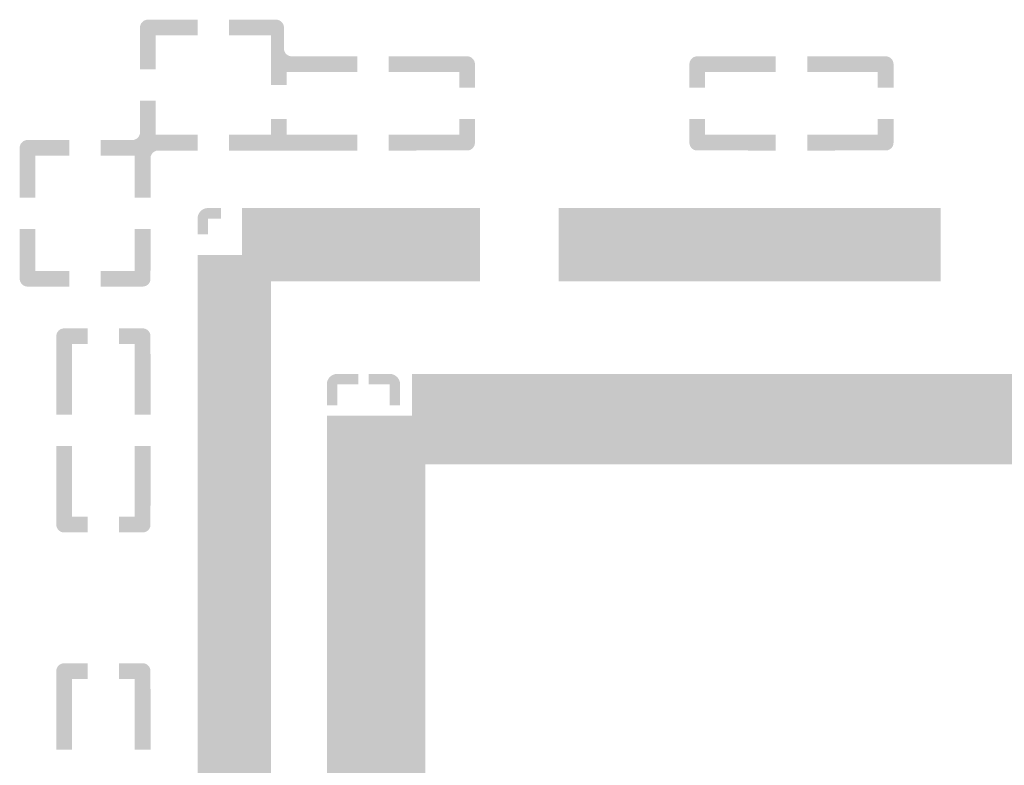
# Model space of a CAD drawing. Extents: x -14.8 to 14.8, y -14.2 to 14.2.
# Tile 3 of 5: x -14.8 to 4.1, y 0 to 14.2. Entities that reach past the tile are written whole.
import ezdxf

# ---------------------------------------------------------------- set-up
doc = ezdxf.new("R2010")
doc.units = 0
doc.layers.add('ROUTE_KEEPOUT', color=14, linetype='CONTINUOUS')

msp = doc.modelspace()

# ---------------------------------------------------------------- linework, layer by layer
at = {"layer": 'ROUTE_KEEPOUT'}
for points in [[(-12.44991, 14.10736), (-12.44847, 14.12202), (-11.35, 14.10736), (-11.35, 14.12202)], [(-12.44847, 14.12202), (-12.4456, 14.13646), (-11.35, 14.12202), (-11.35, 14.13646)], [(-12.4456, 14.13646), (-12.44132, 14.15056), (-11.35, 14.13646), (-11.35, 14.15056)], [(-12.44132, 14.15056), (-12.43569, 14.16416), (-11.35, 14.15056), (-11.35, 14.16416)], [(-12.43569, 14.16416), (-12.42874, 14.17715), (-11.35, 14.16416), (-11.35, 14.17715)], [(-12.42874, 14.17715), (-12.42056, 14.1894), (-11.35, 14.17715), (-11.35, 14.1894)], [(-12.42056, 14.1894), (-12.41122, 14.20078), (-11.35, 14.1894), (-11.35, 14.20078)], [(-12.41122, 14.20078), (-12.40081, 14.2112), (-11.35, 14.20078), (-11.35, 14.2112)], [(-12.40081, 14.2112), (-12.38942, 14.22054), (-11.35, 14.2112), (-11.35, 14.22054)], [(-12.38942, 14.22054), (-12.37718, 14.22872), (-11.35, 14.22054), (-11.35, 14.22872)], [(-12.37718, 14.22872), (-12.36419, 14.23567), (-11.35, 14.22872), (-11.35, 14.23567)], [(-12.36419, 14.23567), (-12.35059, 14.2413), (-11.35, 14.23567), (-11.35, 14.2413)], [(-12.35059, 14.2413), (-12.33649, 14.24558), (-11.35, 14.2413), (-11.35, 14.24558)], [(-12.33649, 14.24558), (-12.32205, 14.24845), (-11.35, 14.24558), (-11.35, 14.24845)], [(-12.32205, 14.24845), (-12.30739, 14.2499), (-11.35, 14.24845), (-11.35, 14.2499)], [(-12.30739, 14.2499), (-11.35, 14.25), (-11.35, 14.2499), (-11.35, 14.25)], [(-10.75, 14.24991), (-10.75, 14.25), (-9.84264, 14.24991), (-10.75, 14.25)], [(-10.75, 14.24847), (-10.75, 14.24991), (-9.82798, 14.24847), (-9.84264, 14.24991)], [(-10.75, 14.2456), (-10.75, 14.24847), (-9.81354, 14.2456), (-9.82798, 14.24847)], [(-10.75, 14.24132), (-10.75, 14.2456), (-9.79944, 14.24132), (-9.81354, 14.2456)], [(-10.75, 14.23569), (-10.75, 14.24132), (-9.78584, 14.23569), (-9.79944, 14.24132)], [(-10.75, 14.22874), (-10.75, 14.23569), (-9.77285, 14.22874), (-9.78584, 14.23569)], [(-10.75, 14.22056), (-10.75, 14.22874), (-9.7606, 14.22056), (-9.77285, 14.22874)], [(-10.75, 14.21122), (-10.75, 14.22056), (-9.74922, 14.21122), (-9.7606, 14.22056)], [(-10.75, 14.20081), (-10.75, 14.21122), (-9.7388, 14.20081), (-9.74922, 14.21122)], [(-10.75, 14.18942), (-10.75, 14.20081), (-9.72946, 14.18942), (-9.7388, 14.20081)], [(-10.75, 14.17718), (-10.75, 14.18942), (-9.72128, 14.17718), (-9.72946, 14.18942)], [(-10.75, 14.16419), (-10.75, 14.17718), (-9.71433, 14.16419), (-9.72128, 14.17718)], [(-10.75, 14.15059), (-10.75, 14.16419), (-9.7087, 14.15059), (-9.71433, 14.16419)], [(-10.75, 14.13649), (-10.75, 14.15059), (-9.70442, 14.13649), (-9.7087, 14.15059)], [(-10.75, 14.12205), (-10.75, 14.13649), (-9.70155, 14.12205), (-9.70442, 14.13649)], [(-10.75, 14.10739), (-10.75, 14.12205), (-9.7001, 14.10739), (-9.70155, 14.12205)], [(-12.45, 13.3), (-12.449928, 13.95), (-12.15, 13.3), (-12.15, 13.95)], [(-12.449928, 13.95), (-12.44991, 14.10736), (-11.35, 13.95), (-11.35, 14.10736)], [(-10.75, 13.95), (-10.75, 14.10739), (-9.700026, 13.95), (-9.7001, 14.10739)], [(-9.95, 13.69264), (-9.95, 13.95), (-9.69991, 13.69264), (-9.700026, 13.95)], [(-9.95, 13.67798), (-9.95, 13.69264), (-9.69847, 13.67798), (-9.69991, 13.69264)], [(-9.95, 13.66354), (-9.95, 13.67798), (-9.6956, 13.66354), (-9.69847, 13.67798)], [(-9.95, 13.64944), (-9.95, 13.66354), (-9.69132, 13.64944), (-9.6956, 13.66354)], [(-9.95, 13.63584), (-9.95, 13.64944), (-9.68569, 13.63584), (-9.69132, 13.64944)], [(-9.95, 13.62285), (-9.95, 13.63584), (-9.67874, 13.62285), (-9.68569, 13.63584)], [(-9.95, 13.6106), (-9.95, 13.62285), (-9.67056, 13.6106), (-9.67874, 13.62285)], [(-9.95, 13.59922), (-9.95, 13.6106), (-9.66122, 13.59922), (-9.67056, 13.6106)], [(-9.95, 13.5888), (-9.95, 13.59922), (-9.65081, 13.5888), (-9.66122, 13.59922)], [(-9.95, 13.57946), (-9.95, 13.5888), (-9.63942, 13.57946), (-9.65081, 13.5888)], [(-9.95, 13.57128), (-9.95, 13.57946), (-9.62718, 13.57128), (-9.63942, 13.57946)], [(-9.95, 13.56433), (-9.95, 13.57128), (-9.61419, 13.56433), (-9.62718, 13.57128)], [(-9.95, 13.5587), (-9.95, 13.56433), (-9.60059, 13.5587), (-9.61419, 13.56433)], [(-9.95, 13.55442), (-9.95, 13.5587), (-9.58649, 13.55442), (-9.60059, 13.5587)], [(-9.95, 13.55155), (-9.95, 13.55442), (-9.57205, 13.55155), (-9.58649, 13.55442)], [(-9.95, 13.5501), (-9.95, 13.55155), (-9.55739, 13.5501), (-9.57205, 13.55155)], [(-9.95, 13.55), (-9.95, 13.5501), (-8.3, 13.55), (-9.55739, 13.5501)], [(-9.95, 13.25), (-9.95, 13.55), (-8.3, 13.25), (-8.3, 13.55)], [(-7.7, 13.5499), (-7.7, 13.55), (-6.19261, 13.5499), (-7.7, 13.55)], [(-7.7, 13.54845), (-7.7, 13.5499), (-6.17795, 13.54845), (-6.19261, 13.5499)], [(-1.82205, 13.54845), (-1.80739, 13.5499), (-0.3, 13.54845), (-0.3, 13.5499)], [(-1.80739, 13.5499), (-0.3, 13.55), (-0.3, 13.5499), (-0.3, 13.55)], [(0.3, 13.5499), (0.3, 13.55), (1.80739, 13.5499), (0.3, 13.55)], [(0.3, 13.54845), (0.3, 13.5499), (1.82205, 13.54845), (1.80739, 13.5499)], [(-7.7, 13.54558), (-7.7, 13.54845), (-6.16351, 13.54558), (-6.17795, 13.54845)], [(-7.7, 13.5413), (-7.7, 13.54558), (-6.14941, 13.5413), (-6.16351, 13.54558)], [(-7.7, 13.53567), (-7.7, 13.5413), (-6.13581, 13.53567), (-6.14941, 13.5413)], [(-7.7, 13.52872), (-7.7, 13.53567), (-6.12282, 13.52872), (-6.13581, 13.53567)], [(-7.7, 13.52054), (-7.7, 13.52872), (-6.11058, 13.52054), (-6.12282, 13.52872)], [(-7.7, 13.5112), (-7.7, 13.52054), (-6.09919, 13.5112), (-6.11058, 13.52054)], [(-7.7, 13.50078), (-7.7, 13.5112), (-6.08878, 13.50078), (-6.09919, 13.5112)], [(-7.7, 13.4894), (-7.7, 13.50078), (-6.07944, 13.4894), (-6.08878, 13.50078)], [(-7.7, 13.47715), (-7.7, 13.4894), (-6.07126, 13.47715), (-6.07944, 13.4894)], [(-7.7, 13.46416), (-7.7, 13.47715), (-6.06431, 13.46416), (-6.07126, 13.47715)], [(-7.7, 13.45056), (-7.7, 13.46416), (-6.05868, 13.45056), (-6.06431, 13.46416)], [(-7.7, 13.43646), (-7.7, 13.45056), (-6.0544, 13.43646), (-6.05868, 13.45056)], [(-7.7, 13.42202), (-7.7, 13.43646), (-6.05153, 13.42202), (-6.0544, 13.43646)], [(-7.7, 13.40736), (-7.7, 13.42202), (-6.05009, 13.40736), (-6.05153, 13.42202)], [(-7.7, 13.25), (-7.7, 13.40736), (-6.050058, 13.25), (-6.05009, 13.40736)], [(-1.949942, 13.25), (-1.94991, 13.40736), (-0.3, 13.25), (-0.3, 13.40736)], [(-1.94991, 13.40736), (-1.94847, 13.42202), (-0.3, 13.40736), (-0.3, 13.42202)], [(-1.94847, 13.42202), (-1.9456, 13.43646), (-0.3, 13.42202), (-0.3, 13.43646)], [(-1.9456, 13.43646), (-1.94132, 13.45056), (-0.3, 13.43646), (-0.3, 13.45056)], [(-1.94132, 13.45056), (-1.93569, 13.46416), (-0.3, 13.45056), (-0.3, 13.46416)], [(-1.93569, 13.46416), (-1.92874, 13.47715), (-0.3, 13.46416), (-0.3, 13.47715)], [(-1.92874, 13.47715), (-1.92056, 13.4894), (-0.3, 13.47715), (-0.3, 13.4894)], [(-1.92056, 13.4894), (-1.91122, 13.50078), (-0.3, 13.4894), (-0.3, 13.50078)], [(-1.91122, 13.50078), (-1.90081, 13.5112), (-0.3, 13.50078), (-0.3, 13.5112)], [(-1.90081, 13.5112), (-1.88942, 13.52054), (-0.3, 13.5112), (-0.3, 13.52054)], [(-1.88942, 13.52054), (-1.87718, 13.52872), (-0.3, 13.52054), (-0.3, 13.52872)], [(-1.87718, 13.52872), (-1.86419, 13.53567), (-0.3, 13.52872), (-0.3, 13.53567)], [(-1.86419, 13.53567), (-1.85059, 13.5413), (-0.3, 13.53567), (-0.3, 13.5413)], [(-1.85059, 13.5413), (-1.83649, 13.54558), (-0.3, 13.5413), (-0.3, 13.54558)], [(-1.83649, 13.54558), (-1.82205, 13.54845), (-0.3, 13.54558), (-0.3, 13.54845)], [(0.3, 13.54558), (0.3, 13.54845), (1.83649, 13.54558), (1.82205, 13.54845)], [(0.3, 13.5413), (0.3, 13.54558), (1.85059, 13.5413), (1.83649, 13.54558)], [(0.3, 13.53567), (0.3, 13.5413), (1.86419, 13.53567), (1.85059, 13.5413)], [(0.3, 13.52872), (0.3, 13.53567), (1.87718, 13.52872), (1.86419, 13.53567)], [(0.3, 13.52054), (0.3, 13.52872), (1.88942, 13.52054), (1.87718, 13.52872)], [(0.3, 13.5112), (0.3, 13.52054), (1.90081, 13.5112), (1.88942, 13.52054)], [(0.3, 13.50078), (0.3, 13.5112), (1.91122, 13.50078), (1.90081, 13.5112)], [(0.3, 13.4894), (0.3, 13.50078), (1.92056, 13.4894), (1.91122, 13.50078)], [(0.3, 13.47715), (0.3, 13.4894), (1.92874, 13.47715), (1.92056, 13.4894)], [(0.3, 13.46416), (0.3, 13.47715), (1.93569, 13.46416), (1.92874, 13.47715)], [(0.3, 13.45056), (0.3, 13.46416), (1.94132, 13.45056), (1.93569, 13.46416)], [(0.3, 13.43646), (0.3, 13.45056), (1.9456, 13.43646), (1.94132, 13.45056)], [(0.3, 13.42202), (0.3, 13.43646), (1.94847, 13.42202), (1.9456, 13.43646)], [(0.3, 13.40736), (0.3, 13.42202), (1.94991, 13.40736), (1.94847, 13.42202)], [(0.3, 13.25), (0.3, 13.40736), (1.949942, 13.25), (1.94991, 13.40736)], [(-9.95, 13), (-9.95, 13.25), (-9.65, 13), (-9.65, 13.25)], [(-6.35, 12.95), (-6.35, 13.25), (-6.05, 12.95), (-6.050058, 13.25)], [(-1.95, 12.95), (-1.949942, 13.25), (-1.65, 12.95), (-1.65, 13.25)], [(1.65, 12.95), (1.65, 13.25), (1.95, 12.95), (1.949942, 13.25)], [(-12.4501, 12.09261), (-12.45, 12.7), (-12.15, 12.09261), (-12.15, 12.7)], [(-9.95, 12.05), (-9.95, 12.35), (-9.65, 12.05), (-9.65, 12.35)], [(-6.35, 12.05), (-6.35, 12.35), (-6.05006, 12.05), (-6.05, 12.35)], [(-1.94994, 12.05), (-1.95, 12.35), (-1.65, 12.05), (-1.65, 12.35)], [(1.65, 12.05), (1.65, 12.35), (1.94994, 12.05), (1.95, 12.35)], [(-12.46433, 12.03581), (-12.4587, 12.04941), (-11.35, 12.03581), (-11.35, 12.04941)], [(-12.4587, 12.04941), (-12.458522, 12.05), (-11.35, 12.04941), (-11.35, 12.05)], [(-12.458522, 12.05), (-12.45442, 12.06351), (-12.15, 12.05), (-12.15, 12.06351)], [(-12.45442, 12.06351), (-12.45155, 12.07795), (-12.15, 12.06351), (-12.15, 12.07795)], [(-12.45155, 12.07795), (-12.4501, 12.09261), (-12.15, 12.07795), (-12.15, 12.09261)], [(-10.75, 11.75), (-10.75, 12.05), (-8.3, 11.75), (-8.3, 12.05)], [(-7.7, 11.89264), (-7.7, 12.05), (-6.05009, 11.89264), (-6.05006, 12.05)], [(-1.94991, 11.89264), (-1.94994, 12.05), (-0.3, 11.89264), (-0.3, 12.05)], [(0.3, 11.89264), (0.3, 12.05), (1.94991, 11.89264), (1.94994, 12.05)], [(-14.74132, 11.85056), (-14.73569, 11.86416), (-13.8, 11.85056), (-13.8, 11.86416)], [(-14.73569, 11.86416), (-14.72874, 11.87715), (-13.8, 11.86416), (-13.8, 11.87715)], [(-14.72874, 11.87715), (-14.72056, 11.8894), (-13.8, 11.87715), (-13.8, 11.8894)], [(-14.72056, 11.8894), (-14.71122, 11.90078), (-13.8, 11.8894), (-13.8, 11.90078)], [(-14.71122, 11.90078), (-14.70081, 11.9112), (-13.8, 11.90078), (-13.8, 11.9112)], [(-14.70081, 11.9112), (-14.68942, 11.92054), (-13.8, 11.9112), (-13.8, 11.92054)], [(-14.68942, 11.92054), (-14.67718, 11.92872), (-13.8, 11.92054), (-13.8, 11.92872)], [(-14.67718, 11.92872), (-14.66419, 11.93567), (-13.8, 11.92872), (-13.8, 11.93567)], [(-14.66419, 11.93567), (-14.65059, 11.9413), (-13.8, 11.93567), (-13.8, 11.9413)], [(-14.65059, 11.9413), (-14.63649, 11.94558), (-13.8, 11.9413), (-13.8, 11.94558)], [(-14.63649, 11.94558), (-14.62205, 11.94845), (-13.8, 11.94558), (-13.8, 11.94845)], [(-14.62205, 11.94845), (-14.60739, 11.9499), (-13.8, 11.94845), (-13.8, 11.9499)], [(-14.60739, 11.9499), (-13.8, 11.95), (-13.8, 11.9499), (-13.8, 11.95)], [(-13.2, 11.95), (-12.59264, 11.95009), (-11.35, 11.95), (-11.35, 11.95009)], [(-13.2, 11.75), (-13.2, 11.95), (-11.35, 11.75), (-11.35, 11.95)], [(-12.59264, 11.95009), (-12.57798, 11.95153), (-11.35, 11.95009), (-11.35, 11.95153)], [(-12.57798, 11.95153), (-12.56354, 11.9544), (-11.35, 11.95153), (-11.35, 11.9544)], [(-12.56354, 11.9544), (-12.54944, 11.95868), (-11.35, 11.9544), (-11.35, 11.95868)], [(-12.54944, 11.95868), (-12.53584, 11.96431), (-11.35, 11.95868), (-11.35, 11.96431)], [(-12.53584, 11.96431), (-12.52285, 11.97126), (-11.35, 11.96431), (-11.35, 11.97126)], [(-12.52285, 11.97126), (-12.5106, 11.97944), (-11.35, 11.97126), (-11.35, 11.97944)], [(-12.5106, 11.97944), (-12.49922, 11.98878), (-11.35, 11.97944), (-11.35, 11.98878)], [(-12.49922, 11.98878), (-12.4888, 11.99919), (-11.35, 11.98878), (-11.35, 11.99919)], [(-12.4888, 11.99919), (-12.47946, 12.01058), (-11.35, 11.99919), (-11.35, 12.01058)], [(-12.47946, 12.01058), (-12.47128, 12.02282), (-11.35, 12.01058), (-11.35, 12.02282)], [(-12.47128, 12.02282), (-12.46433, 12.03581), (-11.35, 12.02282), (-11.35, 12.03581)], [(-7.7, 11.87798), (-7.7, 11.89264), (-6.05153, 11.87798), (-6.05009, 11.89264)], [(-7.7, 11.86354), (-7.7, 11.87798), (-6.0544, 11.86354), (-6.05153, 11.87798)], [(-7.7, 11.84944), (-7.7, 11.86354), (-6.05868, 11.84944), (-6.0544, 11.86354)], [(-1.94847, 11.87798), (-1.94991, 11.89264), (-0.3, 11.87798), (-0.3, 11.89264)], [(-1.9456, 11.86354), (-1.94847, 11.87798), (-0.3, 11.86354), (-0.3, 11.87798)], [(-1.94132, 11.84944), (-1.9456, 11.86354), (-0.3, 11.84944), (-0.3, 11.86354)], [(0.3, 11.87798), (0.3, 11.89264), (1.94847, 11.87798), (1.94991, 11.89264)], [(0.3, 11.86354), (0.3, 11.87798), (1.9456, 11.86354), (1.94847, 11.87798)], [(0.3, 11.84944), (0.3, 11.86354), (1.94132, 11.84944), (1.9456, 11.86354)], [(-14.749926, 11.65), (-14.74991, 11.80736), (-13.8, 11.65), (-13.8, 11.80736)], [(-14.74991, 11.80736), (-14.74847, 11.82202), (-13.8, 11.80736), (-13.8, 11.82202)], [(-14.74847, 11.82202), (-14.7456, 11.83646), (-13.8, 11.82202), (-13.8, 11.83646)], [(-14.7456, 11.83646), (-14.74132, 11.85056), (-13.8, 11.83646), (-13.8, 11.85056)], [(-13.2, 11.74991), (-13.2, 11.75), (-12.10736, 11.74991), (-11.35, 11.75)], [(-13.2, 11.74847), (-13.2, 11.74991), (-12.12202, 11.74847), (-12.10736, 11.74991)], [(-13.2, 11.7456), (-13.2, 11.74847), (-12.13646, 11.7456), (-12.12202, 11.74847)], [(-13.2, 11.74132), (-13.2, 11.7456), (-12.15056, 11.74132), (-12.13646, 11.7456)], [(-13.2, 11.73569), (-13.2, 11.74132), (-12.16416, 11.73569), (-12.15056, 11.74132)], [(-13.2, 11.72874), (-13.2, 11.73569), (-12.17715, 11.72874), (-12.16416, 11.73569)], [(-13.2, 11.72056), (-13.2, 11.72874), (-12.1894, 11.72056), (-12.17715, 11.72874)], [(-13.2, 11.71122), (-13.2, 11.72056), (-12.20078, 11.71122), (-12.1894, 11.72056)], [(-13.2, 11.70081), (-13.2, 11.71122), (-12.2112, 11.70081), (-12.20078, 11.71122)], [(-13.2, 11.68942), (-13.2, 11.70081), (-12.22054, 11.68942), (-12.2112, 11.70081)], [(-13.2, 11.67718), (-13.2, 11.68942), (-12.22872, 11.67718), (-12.22054, 11.68942)], [(-13.2, 11.66419), (-13.2, 11.67718), (-12.23567, 11.66419), (-12.22872, 11.67718)], [(-7.7, 11.83584), (-7.7, 11.84944), (-6.06431, 11.83584), (-6.05868, 11.84944)], [(-7.7, 11.82285), (-7.7, 11.83584), (-6.07126, 11.82285), (-6.06431, 11.83584)], [(-7.7, 11.8106), (-7.7, 11.82285), (-6.07944, 11.8106), (-6.07126, 11.82285)], [(-7.7, 11.79922), (-7.7, 11.8106), (-6.08878, 11.79922), (-6.07944, 11.8106)], [(-7.7, 11.7888), (-7.7, 11.79922), (-6.09919, 11.7888), (-6.08878, 11.79922)], [(-7.7, 11.77946), (-7.7, 11.7888), (-6.11058, 11.77946), (-6.09919, 11.7888)], [(-7.7, 11.77128), (-7.7, 11.77946), (-6.12282, 11.77128), (-6.11058, 11.77946)], [(-7.7, 11.76433), (-7.7, 11.77128), (-6.13581, 11.76433), (-6.12282, 11.77128)], [(-7.7, 11.7587), (-7.7, 11.76433), (-6.14941, 11.7587), (-6.13581, 11.76433)], [(-7.7, 11.75442), (-7.7, 11.7587), (-6.16351, 11.75442), (-6.14941, 11.7587)], [(-7.7, 11.75155), (-7.7, 11.75442), (-6.17795, 11.75155), (-6.16351, 11.75442)], [(-7.7, 11.7501), (-7.7, 11.75155), (-6.19261, 11.7501), (-6.17795, 11.75155)], [(-7.7, 11.75), (-7.7, 11.7501), (-7.7, 11.75), (-6.19261, 11.7501)], [(-1.93569, 11.83584), (-1.94132, 11.84944), (-0.3, 11.83584), (-0.3, 11.84944)], [(-1.92874, 11.82285), (-1.93569, 11.83584), (-0.3, 11.82285), (-0.3, 11.83584)], [(-1.92056, 11.8106), (-1.92874, 11.82285), (-0.3, 11.8106), (-0.3, 11.82285)], [(-1.91122, 11.79922), (-1.92056, 11.8106), (-0.3, 11.79922), (-0.3, 11.8106)], [(-1.90081, 11.7888), (-1.91122, 11.79922), (-0.3, 11.7888), (-0.3, 11.79922)], [(-1.88942, 11.77946), (-1.90081, 11.7888), (-0.3, 11.77946), (-0.3, 11.7888)], [(-1.87718, 11.77128), (-1.88942, 11.77946), (-0.3, 11.77128), (-0.3, 11.77946)], [(-1.86419, 11.76433), (-1.87718, 11.77128), (-0.3, 11.76433), (-0.3, 11.77128)], [(-1.85059, 11.7587), (-1.86419, 11.76433), (-0.3, 11.7587), (-0.3, 11.76433)], [(-1.83649, 11.75442), (-1.85059, 11.7587), (-0.3, 11.75442), (-0.3, 11.7587)], [(-1.82205, 11.75155), (-1.83649, 11.75442), (-0.3, 11.75155), (-0.3, 11.75442)], [(-1.80739, 11.7501), (-1.82205, 11.75155), (-0.3, 11.7501), (-0.3, 11.75155)], [(-0.3, 11.75), (-1.80739, 11.7501), (-0.3, 11.75), (-0.3, 11.7501)], [(0.3, 11.83584), (0.3, 11.84944), (1.93569, 11.83584), (1.94132, 11.84944)], [(0.3, 11.82285), (0.3, 11.83584), (1.92874, 11.82285), (1.93569, 11.83584)], [(0.3, 11.8106), (0.3, 11.82285), (1.92056, 11.8106), (1.92874, 11.82285)], [(0.3, 11.79922), (0.3, 11.8106), (1.91122, 11.79922), (1.92056, 11.8106)], [(0.3, 11.7888), (0.3, 11.79922), (1.90081, 11.7888), (1.91122, 11.79922)], [(0.3, 11.77946), (0.3, 11.7888), (1.88942, 11.77946), (1.90081, 11.7888)], [(0.3, 11.77128), (0.3, 11.77946), (1.87718, 11.77128), (1.88942, 11.77946)], [(0.3, 11.76433), (0.3, 11.77128), (1.86419, 11.76433), (1.87718, 11.77128)], [(0.3, 11.7587), (0.3, 11.76433), (1.85059, 11.7587), (1.86419, 11.76433)], [(0.3, 11.75442), (0.3, 11.7587), (1.83649, 11.75442), (1.85059, 11.7587)], [(0.3, 11.75155), (0.3, 11.75442), (1.82205, 11.75155), (1.83649, 11.75442)], [(0.3, 11.7501), (0.3, 11.75155), (1.80739, 11.7501), (1.82205, 11.75155)], [(0.3, 11.75), (0.3, 11.7501), (0.3, 11.75), (1.80739, 11.7501)], [(-14.75, 10.85), (-14.749926, 11.65), (-14.45, 10.85), (-14.45, 11.65)], [(-13.2, 11.65059), (-13.2, 11.66419), (-12.2413, 11.65059), (-12.23567, 11.66419)], [(-13.2, 11.65), (-13.2, 11.65059), (-12.24148, 11.65), (-12.2413, 11.65059)], [(-12.55, 11.63649), (-12.55, 11.65), (-12.24558, 11.63649), (-12.24148, 11.65)], [(-12.55, 11.62205), (-12.55, 11.63649), (-12.24845, 11.62205), (-12.24558, 11.63649)], [(-12.55, 11.60739), (-12.55, 11.62205), (-12.2499, 11.60739), (-12.24845, 11.62205)], [(-12.55, 10.85), (-12.55, 11.60739), (-12.25, 10.85), (-12.2499, 11.60739)], [(-11.33091, 10.53556), (-11.32165, 10.55288), (-10.9, 10.53556), (-10.9, 10.55288)], [(-11.32165, 10.55288), (-11.31074, 10.56921), (-10.9, 10.55288), (-10.9, 10.56921)], [(-11.31074, 10.56921), (-11.29828, 10.58439), (-10.9, 10.56921), (-10.9, 10.58439)], [(-11.29828, 10.58439), (-11.28439, 10.59828), (-10.9, 10.58439), (-10.9, 10.59828)], [(-11.28439, 10.59828), (-11.26921, 10.61074), (-10.9, 10.59828), (-10.9, 10.61074)], [(-11.26921, 10.61074), (-11.25288, 10.62165), (-10.9, 10.61074), (-10.9, 10.62165)], [(-11.25288, 10.62165), (-11.23556, 10.63091), (-10.9, 10.62165), (-10.9, 10.63091)], [(-11.23556, 10.63091), (-11.21742, 10.63842), (-10.9, 10.63091), (-10.9, 10.63842)], [(-11.21742, 10.63842), (-11.19863, 10.64412), (-10.9, 10.63842), (-10.9, 10.64412)], [(-11.19863, 10.64412), (-11.17936, 10.64795), (-10.9, 10.64412), (-10.9, 10.64795)], [(-11.17936, 10.64795), (-11.15982, 10.64988), (-10.9, 10.64795), (-10.9, 10.64988)], [(-11.15982, 10.64988), (-10.9, 10.65), (-10.9, 10.64988), (-10.9, 10.65)], [(-10.5, 9.75), (-10.5, 10.65), (-5.95, 9.75), (-5.95, 10.65)], [(-4.45, 9.25), (-4.45, 10.65), (2.85, 9.25), (2.85, 10.65)], [(-11.35, 10.15), (-11.349884, 10.45), (-11.15, 10.15), (-11.15, 10.45)], [(-11.349884, 10.45), (-11.34988, 10.45982), (-10.9, 10.45), (-10.9, 10.45982)], [(-11.34988, 10.45982), (-11.34795, 10.47936), (-10.9, 10.45982), (-10.9, 10.47936)], [(-11.34795, 10.47936), (-11.34412, 10.49863), (-10.9, 10.47936), (-10.9, 10.49863)], [(-11.34412, 10.49863), (-11.33842, 10.51742), (-10.9, 10.49863), (-10.9, 10.51742)], [(-11.33842, 10.51742), (-11.33091, 10.53556), (-10.9, 10.51742), (-10.9, 10.53556)], [(-14.749924, 9.45), (-14.75, 10.25), (-14.45, 9.45), (-14.45, 10.25)], [(-12.55, 9.45), (-12.55, 10.25), (-12.250076, 9.45), (-12.25, 10.25)], [(-11.35, 9.25), (-11.35, 9.75), (-5.95, 9.25), (-5.95, 9.75)], [(-14.74991, 9.29264), (-14.749924, 9.45), (-13.8, 9.29264), (-13.8, 9.45)], [(-13.2, 9.29264), (-13.2, 9.45), (-12.25009, 9.29264), (-12.250076, 9.45)], [(-14.74847, 9.27798), (-14.74991, 9.29264), (-13.8, 9.27798), (-13.8, 9.29264)], [(-14.7456, 9.26354), (-14.74847, 9.27798), (-13.8, 9.26354), (-13.8, 9.27798)], [(-14.74132, 9.24944), (-14.7456, 9.26354), (-13.8, 9.24944), (-13.8, 9.26354)], [(-14.73569, 9.23584), (-14.74132, 9.24944), (-13.8, 9.23584), (-13.8, 9.24944)], [(-14.72874, 9.22285), (-14.73569, 9.23584), (-13.8, 9.22285), (-13.8, 9.23584)], [(-14.72056, 9.2106), (-14.72874, 9.22285), (-13.8, 9.2106), (-13.8, 9.22285)], [(-13.2, 9.27798), (-13.2, 9.29264), (-12.25153, 9.27798), (-12.25009, 9.29264)], [(-13.2, 9.26354), (-13.2, 9.27798), (-12.2544, 9.26354), (-12.25153, 9.27798)], [(-13.2, 9.24944), (-13.2, 9.26354), (-12.25868, 9.24944), (-12.2544, 9.26354)], [(-13.2, 9.23584), (-13.2, 9.24944), (-12.26431, 9.23584), (-12.25868, 9.24944)], [(-13.2, 9.22285), (-13.2, 9.23584), (-12.27126, 9.22285), (-12.26431, 9.23584)], [(-13.2, 9.2106), (-13.2, 9.22285), (-12.27944, 9.2106), (-12.27126, 9.22285)], [(-11.35, -9.25), (-11.35, 9.25), (-9.95, -9.25), (-9.95, 9.25)], [(-14.71122, 9.19922), (-14.72056, 9.2106), (-13.8, 9.19922), (-13.8, 9.2106)], [(-14.70081, 9.1888), (-14.71122, 9.19922), (-13.8, 9.1888), (-13.8, 9.19922)], [(-14.68942, 9.17946), (-14.70081, 9.1888), (-13.8, 9.17946), (-13.8, 9.1888)], [(-14.67718, 9.17128), (-14.68942, 9.17946), (-13.8, 9.17128), (-13.8, 9.17946)], [(-14.66419, 9.16433), (-14.67718, 9.17128), (-13.8, 9.16433), (-13.8, 9.17128)], [(-14.65059, 9.1587), (-14.66419, 9.16433), (-13.8, 9.1587), (-13.8, 9.16433)], [(-14.63649, 9.15442), (-14.65059, 9.1587), (-13.8, 9.15442), (-13.8, 9.1587)], [(-14.62205, 9.15155), (-14.63649, 9.15442), (-13.8, 9.15155), (-13.8, 9.15442)], [(-14.60739, 9.1501), (-14.62205, 9.15155), (-13.8, 9.1501), (-13.8, 9.15155)], [(-13.8, 9.15), (-14.60739, 9.1501), (-13.8, 9.15), (-13.8, 9.1501)], [(-13.2, 9.19922), (-13.2, 9.2106), (-12.28878, 9.19922), (-12.27944, 9.2106)], [(-13.2, 9.1888), (-13.2, 9.19922), (-12.29919, 9.1888), (-12.28878, 9.19922)], [(-13.2, 9.17946), (-13.2, 9.1888), (-12.31058, 9.17946), (-12.29919, 9.1888)], [(-13.2, 9.17128), (-13.2, 9.17946), (-12.32282, 9.17128), (-12.31058, 9.17946)], [(-13.2, 9.16433), (-13.2, 9.17128), (-12.33581, 9.16433), (-12.32282, 9.17128)], [(-13.2, 9.1587), (-13.2, 9.16433), (-12.34941, 9.1587), (-12.33581, 9.16433)], [(-13.2, 9.15442), (-13.2, 9.1587), (-12.36351, 9.15442), (-12.34941, 9.1587)], [(-13.2, 9.15155), (-13.2, 9.15442), (-12.37795, 9.15155), (-12.36351, 9.15442)], [(-13.2, 9.1501), (-13.2, 9.15155), (-12.39261, 9.1501), (-12.37795, 9.15155)], [(-13.2, 9.15), (-13.2, 9.1501), (-13.2, 9.15), (-12.39261, 9.1501)], [(-14.02872, 8.27718), (-14.02054, 8.28942), (-13.45, 8.27718), (-13.45, 8.28942)], [(-14.02054, 8.28942), (-14.0112, 8.30081), (-13.45, 8.28942), (-13.45, 8.30081)], [(-14.0112, 8.30081), (-14.00078, 8.31122), (-13.45, 8.30081), (-13.45, 8.31122)], [(-14.00078, 8.31122), (-13.9894, 8.32056), (-13.45, 8.31122), (-13.45, 8.32056)], [(-13.9894, 8.32056), (-13.97715, 8.32874), (-13.45, 8.32056), (-13.45, 8.32874)], [(-13.97715, 8.32874), (-13.96416, 8.33569), (-13.45, 8.32874), (-13.45, 8.33569)], [(-13.96416, 8.33569), (-13.95056, 8.34132), (-13.45, 8.33569), (-13.45, 8.34132)], [(-13.95056, 8.34132), (-13.93646, 8.3456), (-13.45, 8.34132), (-13.45, 8.3456)], [(-13.93646, 8.3456), (-13.92202, 8.34847), (-13.45, 8.3456), (-13.45, 8.34847)], [(-13.92202, 8.34847), (-13.90736, 8.34991), (-13.45, 8.34847), (-13.45, 8.34991)], [(-13.90736, 8.34991), (-13.45, 8.35), (-13.45, 8.34991), (-13.45, 8.35)], [(-12.85, 8.34991), (-12.85, 8.35), (-12.39264, 8.34991), (-12.85, 8.35)], [(-12.85, 8.34847), (-12.85, 8.34991), (-12.37798, 8.34847), (-12.39264, 8.34991)], [(-12.85, 8.3456), (-12.85, 8.34847), (-12.36354, 8.3456), (-12.37798, 8.34847)], [(-12.85, 8.34132), (-12.85, 8.3456), (-12.34944, 8.34132), (-12.36354, 8.3456)], [(-12.85, 8.33569), (-12.85, 8.34132), (-12.33584, 8.33569), (-12.34944, 8.34132)], [(-12.85, 8.32874), (-12.85, 8.33569), (-12.32285, 8.32874), (-12.33584, 8.33569)], [(-12.85, 8.32056), (-12.85, 8.32874), (-12.3106, 8.32056), (-12.32285, 8.32874)], [(-12.85, 8.31122), (-12.85, 8.32056), (-12.29922, 8.31122), (-12.3106, 8.32056)], [(-12.85, 8.30081), (-12.85, 8.31122), (-12.2888, 8.30081), (-12.29922, 8.31122)], [(-12.85, 8.28942), (-12.85, 8.30081), (-12.27946, 8.28942), (-12.2888, 8.30081)], [(-12.85, 8.27718), (-12.85, 8.28942), (-12.27128, 8.27718), (-12.27946, 8.28942)], [(-14.049912, 8.05), (-14.0499, 8.20739), (-13.45, 8.05), (-13.45, 8.20739)], [(-14.0499, 8.20739), (-14.04845, 8.22205), (-13.45, 8.20739), (-13.45, 8.22205)], [(-14.04845, 8.22205), (-14.04558, 8.23649), (-13.45, 8.22205), (-13.45, 8.23649)], [(-14.04558, 8.23649), (-14.0413, 8.25059), (-13.45, 8.23649), (-13.45, 8.25059)], [(-14.0413, 8.25059), (-14.03567, 8.26419), (-13.45, 8.25059), (-13.45, 8.26419)], [(-14.03567, 8.26419), (-14.02872, 8.27718), (-13.45, 8.26419), (-13.45, 8.27718)], [(-12.85, 8.26419), (-12.85, 8.27718), (-12.26433, 8.26419), (-12.27128, 8.27718)], [(-12.85, 8.25059), (-12.85, 8.26419), (-12.2587, 8.25059), (-12.26433, 8.26419)], [(-12.85, 8.23649), (-12.85, 8.25059), (-12.25442, 8.23649), (-12.2587, 8.25059)], [(-12.85, 8.22205), (-12.85, 8.23649), (-12.25155, 8.22205), (-12.25442, 8.23649)], [(-12.85, 8.20739), (-12.85, 8.22205), (-12.2501, 8.20739), (-12.25155, 8.22205)], [(-12.85, 8.05), (-12.85, 8.20739), (-12.250088, 8.05), (-12.2501, 8.20739)], [(-14.05, 6.7), (-14.049912, 8.05), (-13.75, 6.7), (-13.75, 8.05)], [(-12.55, 6.7), (-12.55, 8.05), (-12.25, 6.7), (-12.250088, 8.05)], [(-8.87412, 7.32863), (-8.86842, 7.34742), (-8.28, 7.32863), (-8.28, 7.34742)], [(-8.86842, 7.34742), (-8.86091, 7.36556), (-8.28, 7.34742), (-8.28, 7.36556)], [(-8.86091, 7.36556), (-8.85165, 7.38288), (-8.28, 7.36556), (-8.28, 7.38288)], [(-8.85165, 7.38288), (-8.84074, 7.39921), (-8.28, 7.38288), (-8.28, 7.39921)], [(-8.84074, 7.39921), (-8.82828, 7.41439), (-8.28, 7.39921), (-8.28, 7.41439)], [(-8.82828, 7.41439), (-8.81439, 7.42828), (-8.28, 7.41439), (-8.28, 7.42828)], [(-8.81439, 7.42828), (-8.79921, 7.44074), (-8.28, 7.42828), (-8.28, 7.44074)], [(-8.79921, 7.44074), (-8.78288, 7.45165), (-8.28, 7.44074), (-8.28, 7.45165)], [(-8.78288, 7.45165), (-8.76556, 7.46091), (-8.28, 7.45165), (-8.28, 7.46091)], [(-8.76556, 7.46091), (-8.74742, 7.46842), (-8.28, 7.46091), (-8.28, 7.46842)], [(-8.74742, 7.46842), (-8.72863, 7.47412), (-8.28, 7.46842), (-8.28, 7.47412)], [(-8.72863, 7.47412), (-8.70936, 7.47795), (-8.28, 7.47412), (-8.28, 7.47795)], [(-8.70936, 7.47795), (-8.68982, 7.47988), (-8.28, 7.47795), (-8.28, 7.47988)], [(-8.68982, 7.47988), (-8.28, 7.48), (-8.28, 7.47988), (-8.28, 7.48)], [(-8.08, 7.47988), (-8.08, 7.48), (-7.67018, 7.47988), (-8.08, 7.48)], [(-8.08, 7.47795), (-8.08, 7.47988), (-7.65064, 7.47795), (-7.67018, 7.47988)], [(-8.08, 7.47412), (-8.08, 7.47795), (-7.63137, 7.47412), (-7.65064, 7.47795)], [(-8.08, 7.46842), (-8.08, 7.47412), (-7.61258, 7.46842), (-7.63137, 7.47412)], [(-8.08, 7.46091), (-8.08, 7.46842), (-7.59444, 7.46091), (-7.61258, 7.46842)], [(-8.08, 7.45165), (-8.08, 7.46091), (-7.57712, 7.45165), (-7.59444, 7.46091)], [(-8.08, 7.44074), (-8.08, 7.45165), (-7.56079, 7.44074), (-7.57712, 7.45165)], [(-8.08, 7.42828), (-8.08, 7.44074), (-7.54561, 7.42828), (-7.56079, 7.44074)], [(-8.08, 7.41439), (-8.08, 7.42828), (-7.53172, 7.41439), (-7.54561, 7.42828)], [(-8.08, 7.39921), (-8.08, 7.41439), (-7.51926, 7.39921), (-7.53172, 7.41439)], [(-8.08, 7.38288), (-8.08, 7.39921), (-7.50835, 7.38288), (-7.51926, 7.39921)], [(-8.08, 7.36556), (-8.08, 7.38288), (-7.49909, 7.36556), (-7.50835, 7.38288)], [(-8.08, 7.34742), (-8.08, 7.36556), (-7.49158, 7.34742), (-7.49909, 7.36556)], [(-8.08, 7.32863), (-8.08, 7.34742), (-7.48588, 7.32863), (-7.49158, 7.34742)], [(-7.25002, 6.68002), (-7.25, 7.47998), (7.24, 6.68002), (7.239982, 7.47998)], [(-7.25, 7.47998), (7.23998, 7.48), (7.239982, 7.47998), (7.23998, 7.48)], [(-8.88, 6.88), (-8.879884, 7.28), (-8.68, 6.88), (-8.68, 7.28)], [(-8.879884, 7.28), (-8.87988, 7.28982), (-8.28, 7.28), (-8.28, 7.28982)], [(-8.87988, 7.28982), (-8.87795, 7.30936), (-8.28, 7.28982), (-8.28, 7.30936)], [(-8.87795, 7.30936), (-8.87412, 7.32863), (-8.28, 7.30936), (-8.28, 7.32863)], [(-8.08, 7.30936), (-8.08, 7.32863), (-7.48205, 7.30936), (-7.48588, 7.32863)], [(-8.08, 7.28982), (-8.08, 7.30936), (-7.48012, 7.28982), (-7.48205, 7.30936)], [(-8.08, 7.28), (-8.08, 7.28982), (-7.480116, 7.28), (-7.48012, 7.28982)], [(-7.68, 6.88), (-7.68, 7.28), (-7.48, 6.88), (-7.480116, 7.28)], [(-8.88, 6.67998), (-7.25002, 6.68), (8.87998, 6.67998), (8.87998, 6.68)], [(-8.88, 5.75), (-8.88, 6.67998), (8.87998, 5.75), (8.87998, 6.67998)], [(-7.25002, 6.68), (-7.25002, 6.68002), (8.87998, 6.68), (7.24, 6.68002)], [(-14.04991, 4.75), (-14.05, 6.1), (-13.75, 4.75), (-13.75, 6.1)], [(-12.55, 4.75), (-12.55, 6.1), (-12.25009, 4.75), (-12.25, 6.1)], [(-8.88, -5.74998), (-8.88, 5.75), (-7, -5.74998), (-7.00004, 5.75)], [(-14.0499, 4.59261), (-14.04991, 4.75), (-13.45, 4.59261), (-13.45, 4.75)], [(-12.85, 4.59261), (-12.85, 4.75), (-12.2501, 4.59261), (-12.25009, 4.75)], [(-14.04845, 4.57795), (-14.0499, 4.59261), (-13.45, 4.57795), (-13.45, 4.59261)], [(-14.04558, 4.56351), (-14.04845, 4.57795), (-13.45, 4.56351), (-13.45, 4.57795)], [(-14.0413, 4.54941), (-14.04558, 4.56351), (-13.45, 4.54941), (-13.45, 4.56351)], [(-14.03567, 4.53581), (-14.0413, 4.54941), (-13.45, 4.53581), (-13.45, 4.54941)], [(-14.02872, 4.52282), (-14.03567, 4.53581), (-13.45, 4.52282), (-13.45, 4.53581)], [(-14.02054, 4.51058), (-14.02872, 4.52282), (-13.45, 4.51058), (-13.45, 4.52282)], [(-12.85, 4.57795), (-12.85, 4.59261), (-12.25155, 4.57795), (-12.2501, 4.59261)], [(-12.85, 4.56351), (-12.85, 4.57795), (-12.25442, 4.56351), (-12.25155, 4.57795)], [(-12.85, 4.54941), (-12.85, 4.56351), (-12.2587, 4.54941), (-12.25442, 4.56351)], [(-12.85, 4.53581), (-12.85, 4.54941), (-12.26433, 4.53581), (-12.2587, 4.54941)], [(-12.85, 4.52282), (-12.85, 4.53581), (-12.27128, 4.52282), (-12.26433, 4.53581)], [(-12.85, 4.51058), (-12.85, 4.52282), (-12.27946, 4.51058), (-12.27128, 4.52282)], [(-14.0112, 4.49919), (-14.02054, 4.51058), (-13.45, 4.49919), (-13.45, 4.51058)], [(-14.00078, 4.48878), (-14.0112, 4.49919), (-13.45, 4.48878), (-13.45, 4.49919)], [(-13.9894, 4.47944), (-14.00078, 4.48878), (-13.45, 4.47944), (-13.45, 4.48878)], [(-13.97715, 4.47126), (-13.9894, 4.47944), (-13.45, 4.47126), (-13.45, 4.47944)], [(-13.96416, 4.46431), (-13.97715, 4.47126), (-13.45, 4.46431), (-13.45, 4.47126)], [(-13.95056, 4.45868), (-13.96416, 4.46431), (-13.45, 4.45868), (-13.45, 4.46431)], [(-13.93646, 4.4544), (-13.95056, 4.45868), (-13.45, 4.4544), (-13.45, 4.45868)], [(-13.92202, 4.45153), (-13.93646, 4.4544), (-13.45, 4.45153), (-13.45, 4.4544)], [(-13.90736, 4.45009), (-13.92202, 4.45153), (-13.45, 4.45009), (-13.45, 4.45153)], [(-13.45, 4.45), (-13.90736, 4.45009), (-13.45, 4.45), (-13.45, 4.45009)], [(-12.85, 4.49919), (-12.85, 4.51058), (-12.2888, 4.49919), (-12.27946, 4.51058)], [(-12.85, 4.48878), (-12.85, 4.49919), (-12.29922, 4.48878), (-12.2888, 4.49919)], [(-12.85, 4.47944), (-12.85, 4.48878), (-12.3106, 4.47944), (-12.29922, 4.48878)], [(-12.85, 4.47126), (-12.85, 4.47944), (-12.32285, 4.47126), (-12.3106, 4.47944)], [(-12.85, 4.46431), (-12.85, 4.47126), (-12.33584, 4.46431), (-12.32285, 4.47126)], [(-12.85, 4.45868), (-12.85, 4.46431), (-12.34944, 4.45868), (-12.33584, 4.46431)], [(-12.85, 4.4544), (-12.85, 4.45868), (-12.36354, 4.4544), (-12.34944, 4.45868)], [(-12.85, 4.45153), (-12.85, 4.4544), (-12.37798, 4.45153), (-12.36354, 4.4544)], [(-12.85, 4.45009), (-12.85, 4.45153), (-12.39264, 4.45009), (-12.37798, 4.45153)], [(-12.85, 4.45), (-12.85, 4.45009), (-12.85, 4.45), (-12.39264, 4.45009)], [(-14.02872, 1.87718), (-14.02054, 1.88942), (-13.45, 1.87718), (-13.45, 1.88942)], [(-14.02054, 1.88942), (-14.0112, 1.90081), (-13.45, 1.88942), (-13.45, 1.90081)], [(-14.0112, 1.90081), (-14.00078, 1.91122), (-13.45, 1.90081), (-13.45, 1.91122)], [(-14.00078, 1.91122), (-13.9894, 1.92056), (-13.45, 1.91122), (-13.45, 1.92056)], [(-13.9894, 1.92056), (-13.97715, 1.92874), (-13.45, 1.92056), (-13.45, 1.92874)], [(-13.97715, 1.92874), (-13.96416, 1.93569), (-13.45, 1.92874), (-13.45, 1.93569)], [(-13.96416, 1.93569), (-13.95056, 1.94132), (-13.45, 1.93569), (-13.45, 1.94132)], [(-13.95056, 1.94132), (-13.93646, 1.9456), (-13.45, 1.94132), (-13.45, 1.9456)], [(-13.93646, 1.9456), (-13.92202, 1.94847), (-13.45, 1.9456), (-13.45, 1.94847)], [(-13.92202, 1.94847), (-13.90736, 1.94991), (-13.45, 1.94847), (-13.45, 1.94991)], [(-13.90736, 1.94991), (-13.45, 1.95), (-13.45, 1.94991), (-13.45, 1.95)], [(-12.85, 1.94991), (-12.85, 1.95), (-12.39264, 1.94991), (-12.85, 1.95)], [(-12.85, 1.94847), (-12.85, 1.94991), (-12.37798, 1.94847), (-12.39264, 1.94991)], [(-12.85, 1.9456), (-12.85, 1.94847), (-12.36354, 1.9456), (-12.37798, 1.94847)], [(-12.85, 1.94132), (-12.85, 1.9456), (-12.34944, 1.94132), (-12.36354, 1.9456)], [(-12.85, 1.93569), (-12.85, 1.94132), (-12.33584, 1.93569), (-12.34944, 1.94132)], [(-12.85, 1.92874), (-12.85, 1.93569), (-12.32285, 1.92874), (-12.33584, 1.93569)], [(-12.85, 1.92056), (-12.85, 1.92874), (-12.3106, 1.92056), (-12.32285, 1.92874)], [(-12.85, 1.91122), (-12.85, 1.92056), (-12.29922, 1.91122), (-12.3106, 1.92056)], [(-12.85, 1.90081), (-12.85, 1.91122), (-12.2888, 1.90081), (-12.29922, 1.91122)], [(-12.85, 1.88942), (-12.85, 1.90081), (-12.27946, 1.88942), (-12.2888, 1.90081)], [(-12.85, 1.87718), (-12.85, 1.88942), (-12.27128, 1.87718), (-12.27946, 1.88942)], [(-14.049912, 1.65), (-14.0499, 1.80739), (-13.45, 1.65), (-13.45, 1.80739)], [(-14.0499, 1.80739), (-14.04845, 1.82205), (-13.45, 1.80739), (-13.45, 1.82205)], [(-14.04845, 1.82205), (-14.04558, 1.83649), (-13.45, 1.82205), (-13.45, 1.83649)], [(-14.04558, 1.83649), (-14.0413, 1.85059), (-13.45, 1.83649), (-13.45, 1.85059)], [(-14.0413, 1.85059), (-14.03567, 1.86419), (-13.45, 1.85059), (-13.45, 1.86419)], [(-14.03567, 1.86419), (-14.02872, 1.87718), (-13.45, 1.86419), (-13.45, 1.87718)], [(-12.85, 1.86419), (-12.85, 1.87718), (-12.26433, 1.86419), (-12.27128, 1.87718)], [(-12.85, 1.85059), (-12.85, 1.86419), (-12.2587, 1.85059), (-12.26433, 1.86419)], [(-12.85, 1.83649), (-12.85, 1.85059), (-12.25442, 1.83649), (-12.2587, 1.85059)], [(-12.85, 1.82205), (-12.85, 1.83649), (-12.25155, 1.82205), (-12.25442, 1.83649)], [(-12.85, 1.80739), (-12.85, 1.82205), (-12.2501, 1.80739), (-12.25155, 1.82205)], [(-12.85, 1.65), (-12.85, 1.80739), (-12.250088, 1.65), (-12.2501, 1.80739)], [(-14.05, 0.3), (-14.049912, 1.65), (-13.75, 0.3), (-13.75, 1.65)], [(-12.55, 0.3), (-12.55, 1.65), (-12.25, 0.3), (-12.250088, 1.65)]]:
    msp.add_solid(points, dxfattribs=at)

doc.saveas('drawing.dxf')
